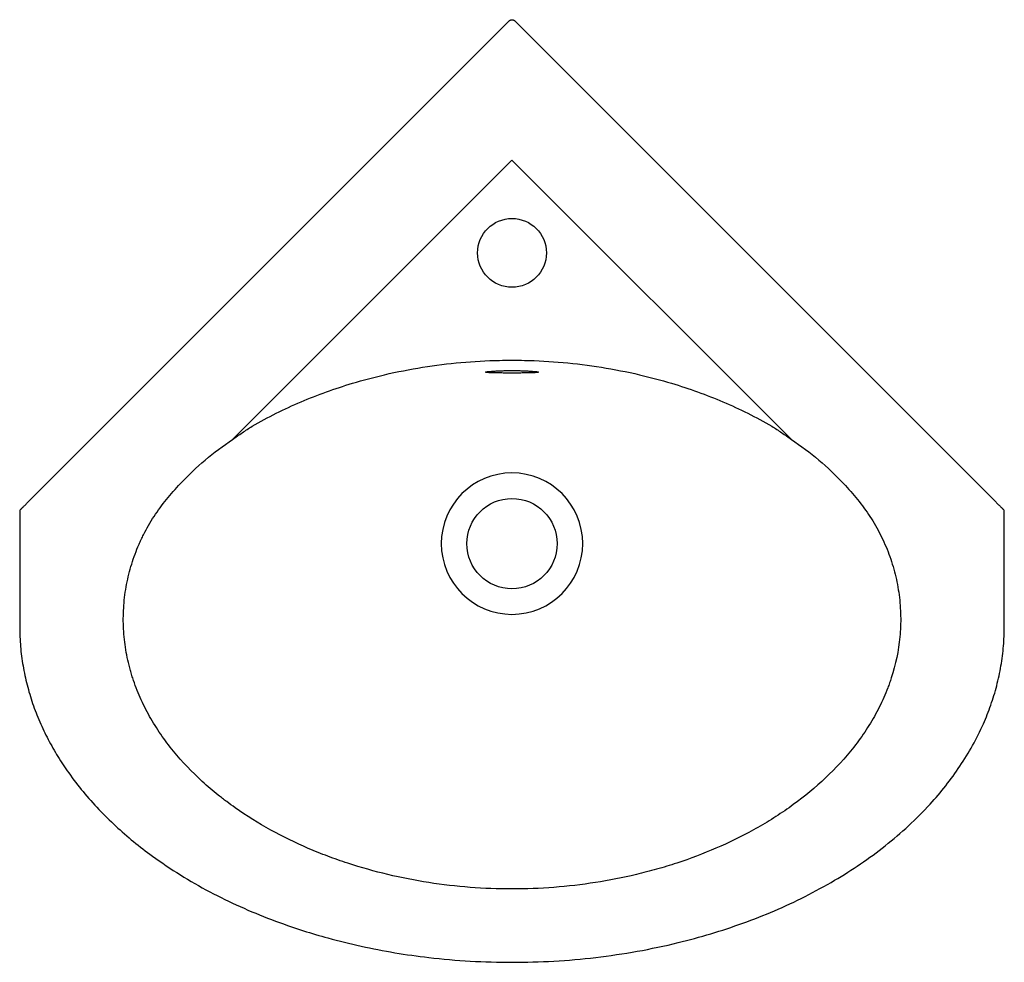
# Model space of a CAD drawing. Header units: millimetres. Extents: x 4912.487 to 4912.988, y 2530.184 to 2530.663.
import ezdxf

# ---------------------------------------------------------------- set-up
doc = ezdxf.new("R2010")
doc.units = ezdxf.units.MM
doc.layers.add('SANINDUSA', color=3, linetype='Continuous')

msp = doc.modelspace()

# ---------------------------------------------------------------- linework, layer by layer
at = {"layer": 'SANINDUSA'}
for p, q in [((4912.50144, 2530.42804), (4912.73624, 2530.66283)), ((4912.73906, 2530.66283), (4912.97386, 2530.42804)), ((4912.59542, 2530.44974), (4912.73765, 2530.59197)), ((4912.73765, 2530.59197), (4912.87988, 2530.44974)), ((4912.48704, 2530.41322), (4912.48704, 2530.35424)), ((4912.48733, 2530.41393), (4912.48786, 2530.41445)), ((4912.98744, 2530.41445), (4912.98797, 2530.41393)), ((4912.98826, 2530.35424), (4912.98826, 2530.41322))]:
    msp.add_line(p, q, dxfattribs=at)
for centre, radius in [((4912.73765, 2530.54474), 0.0175), ((4912.73765, 2530.39674), 0.023), ((4912.73765, 2530.39674), 0.023)]:
    msp.add_circle(centre, radius, dxfattribs=at)
for centre, radius, start, end in [((4912.73765, 2530.39674), 0.036, 90, 270), ((4912.73765, 2530.39674), 0.036, 270, 90), ((4912.48804, 2530.41322), 0.001, 135.0016, 180.0192), ((4912.98726, 2530.41322), 0.001, 359.9808, 44.9984)]:
    msp.add_arc(centre, radius, start, end, dxfattribs=at)
for points, knots in [([(4912.73624, 2530.66283), (4912.73633, 2530.66292), (4912.73643, 2530.66301), (4912.73665, 2530.66315), (4912.73676, 2530.66321), (4912.73701, 2530.66331), (4912.73713, 2530.66335), (4912.73739, 2530.6634), (4912.73752, 2530.66342), (4912.73765, 2530.66342)], [0, 0, 0, 0, 0.25, 0.25, 0.5, 0.5, 0.75, 0.75, 1, 1, 1, 1]), ([(4912.73765, 2530.66342), (4912.73778, 2530.66342), (4912.73791, 2530.6634), (4912.73817, 2530.66335), (4912.73829, 2530.66331), (4912.73854, 2530.66321), (4912.73865, 2530.66315), (4912.73887, 2530.66301), (4912.73897, 2530.66292), (4912.73906, 2530.66283)], [0, 0, 0, 0, 0.25, 0.25, 0.5, 0.5, 0.75, 0.75, 1, 1, 1, 1]), ([(4912.69214, 2530.4865), (4912.69862, 2530.48753), (4912.70511, 2530.48834), (4912.71814, 2530.48951), (4912.72468, 2530.48987), (4912.73123, 2530.49002)], [0, 0, 0, 0, 0.5, 0.5, 1, 1, 1, 1]), ([(4912.74407, 2530.49002), (4912.75062, 2530.48987), (4912.75716, 2530.48951), (4912.77019, 2530.48834), (4912.77668, 2530.48753), (4912.78316, 2530.4865)], [0, 0, 0, 0, 0.5, 0.5, 1, 1, 1, 1]), ([(4912.73765, 2530.48357), (4912.73676, 2530.48357), (4912.73588, 2530.48357), (4912.73459, 2530.48357), (4912.73416, 2530.48358), (4912.73331, 2530.48358), (4912.73289, 2530.48358), (4912.73166, 2530.4836), (4912.73089, 2530.48361), (4912.72978, 2530.48362), (4912.72943, 2530.48363), (4912.72874, 2530.48365), (4912.72841, 2530.48365), (4912.72748, 2530.48368), (4912.72692, 2530.4837), (4912.72618, 2530.48373), (4912.72595, 2530.48375), (4912.72553, 2530.48377), (4912.72516, 2530.4838), (4912.72486, 2530.48383), (4912.7246, 2530.48386), (4912.7245, 2530.48388), (4912.72424, 2530.48393), (4912.72415, 2530.48397), (4912.72415, 2530.48403), (4912.72417, 2530.48405), (4912.72426, 2530.48409), (4912.72432, 2530.48412), (4912.72458, 2530.48418), (4912.72484, 2530.48423), (4912.72534, 2530.48429), (4912.72553, 2530.48432), (4912.72595, 2530.48436), (4912.72618, 2530.48439), (4912.72691, 2530.48445), (4912.72747, 2530.4845), (4912.72873, 2530.48458), (4912.72941, 2530.48462), (4912.7305, 2530.48467), (4912.73088, 2530.48469), (4912.73166, 2530.48472), (4912.73207, 2530.48473), (4912.73329, 2530.48477), (4912.73414, 2530.48479), (4912.73586, 2530.48481), (4912.73676, 2530.48482), (4912.73765, 2530.48482)], [0, 0, 0, 0, 0.0625, 0.0625, 0.09375, 0.09375, 0.125, 0.125, 0.1875, 0.1875, 0.21875, 0.21875, 0.25, 0.25, 0.3125, 0.3125, 0.34375, 0.34375, 0.375, 0.40625, 0.40625, 0.4375, 0.4375, 0.5, 0.5, 0.53125, 0.53125, 0.5625, 0.5625, 0.625, 0.625, 0.65625, 0.65625, 0.6875, 0.6875, 0.75, 0.75, 0.8125, 0.8125, 0.84375, 0.84375, 0.875, 0.875, 0.9375, 0.9375, 1, 1, 1, 1]), ([(4912.73765, 2530.48482), (4912.73854, 2530.48482), (4912.73942, 2530.48481), (4912.74071, 2530.48479), (4912.74114, 2530.48479), (4912.74199, 2530.48477), (4912.74241, 2530.48476), (4912.74364, 2530.48472), (4912.74441, 2530.48469), (4912.74551, 2530.48464), (4912.74587, 2530.48462), (4912.74656, 2530.48458), (4912.74689, 2530.48456), (4912.74782, 2530.4845), (4912.74838, 2530.48446), (4912.74912, 2530.48439), (4912.74935, 2530.48436), (4912.74976, 2530.48432), (4912.75014, 2530.48427), (4912.75044, 2530.48423), (4912.75069, 2530.48418), (4912.7508, 2530.48416), (4912.75106, 2530.48409), (4912.75115, 2530.48405), (4912.75115, 2530.48399), (4912.75113, 2530.48397), (4912.75104, 2530.48393), (4912.75098, 2530.48392), (4912.75072, 2530.48386), (4912.75047, 2530.48383), (4912.74996, 2530.48379), (4912.74977, 2530.48377), (4912.74935, 2530.48375), (4912.74913, 2530.48373), (4912.74839, 2530.4837), (4912.74784, 2530.48368), (4912.74658, 2530.48365), (4912.74589, 2530.48363), (4912.7448, 2530.48361), (4912.74442, 2530.48361), (4912.74364, 2530.4836), (4912.74323, 2530.48359), (4912.74201, 2530.48358), (4912.74117, 2530.48358), (4912.73944, 2530.48357), (4912.73854, 2530.48357), (4912.73765, 2530.48357)], [0, 0, 0, 0, 0.0625, 0.0625, 0.09375, 0.09375, 0.125, 0.125, 0.1875, 0.1875, 0.21875, 0.21875, 0.25, 0.25, 0.3125, 0.3125, 0.34375, 0.34375, 0.375, 0.40625, 0.40625, 0.4375, 0.4375, 0.5, 0.5, 0.53125, 0.53125, 0.5625, 0.5625, 0.625, 0.625, 0.65625, 0.65625, 0.6875, 0.6875, 0.75, 0.75, 0.8125, 0.8125, 0.84375, 0.84375, 0.875, 0.875, 0.9375, 0.9375, 1, 1, 1, 1]), ([(4912.60535, 2530.4565), (4912.61342, 2530.46116), (4912.62173, 2530.46527), (4912.63876, 2530.47252), (4912.64749, 2530.47566), (4912.65641, 2530.47834)], [0, 0, 0, 0, 0.5, 0.5, 1, 1, 1, 1]), ([(4912.8189, 2530.47834), (4912.82782, 2530.47566), (4912.83654, 2530.47252), (4912.85357, 2530.46527), (4912.86188, 2530.46116), (4912.86995, 2530.4565)], [0, 0, 0, 0, 0.5, 0.5, 1, 1, 1, 1]), ([(4912.59542, 2530.44974), (4912.59704, 2530.45091), (4912.59869, 2530.45206), (4912.602, 2530.4543), (4912.60367, 2530.45541), (4912.60535, 2530.4565)], [0, 0, 0, 0, 0.5, 0.5, 1, 1, 1, 1]), ([(4912.86995, 2530.4565), (4912.87163, 2530.45541), (4912.8733, 2530.4543), (4912.87662, 2530.45206), (4912.87826, 2530.45091), (4912.87988, 2530.44974)], [0, 0, 0, 0, 0.5, 0.5, 1, 1, 1, 1]), ([(4912.56884, 2530.42728), (4912.57283, 2530.43154), (4912.57705, 2530.43554), (4912.58591, 2530.44302), (4912.59056, 2530.44651), (4912.59542, 2530.44974)], [0, 0, 0, 0, 0.5, 0.5, 1, 1, 1, 1]), ([(4912.87988, 2530.44974), (4912.88474, 2530.44651), (4912.88939, 2530.44302), (4912.89825, 2530.43554), (4912.90247, 2530.43154), (4912.90646, 2530.42728)], [0, 0, 0, 0, 0.5, 0.5, 1, 1, 1, 1]), ([(4912.73765, 2530.22095), (4912.73049, 2530.22095), (4912.72338, 2530.22123), (4912.70926, 2530.22232), (4912.70224, 2530.22314), (4912.68829, 2530.22531), (4912.68137, 2530.22666), (4912.66761, 2530.22993), (4912.66078, 2530.23185), (4912.65231, 2530.23462), (4912.65062, 2530.2352), (4912.64724, 2530.23639), (4912.64556, 2530.237), (4912.64054, 2530.23889), (4912.63723, 2530.24022), (4912.62743, 2530.24444), (4912.62105, 2530.24755), (4912.60863, 2530.25439), (4912.60259, 2530.25814), (4912.59529, 2530.26328), (4912.59384, 2530.26433), (4912.59097, 2530.26648), (4912.58955, 2530.26758), (4912.58535, 2530.27094), (4912.58264, 2530.27325), (4912.57475, 2530.28045), (4912.56983, 2530.28559), (4912.56307, 2530.29388), (4912.56091, 2530.29674), (4912.55683, 2530.30268), (4912.55494, 2530.30571), (4912.55144, 2530.31193), (4912.54984, 2530.31511), (4912.54696, 2530.32162), (4912.54568, 2530.32495), (4912.54429, 2530.32921), (4912.54403, 2530.33007), (4912.54352, 2530.3318), (4912.54327, 2530.33267), (4912.54258, 2530.33528), (4912.54216, 2530.33702), (4912.54107, 2530.34227), (4912.54054, 2530.34578), (4912.53988, 2530.35284), (4912.53974, 2530.35638), (4912.53985, 2530.36173), (4912.53993, 2530.36352), (4912.5402, 2530.3671), (4912.54039, 2530.3689), (4912.5411, 2530.37425), (4912.54176, 2530.37776), (4912.54349, 2530.38467), (4912.54454, 2530.38807), (4912.5464, 2530.39309), (4912.54707, 2530.39475), (4912.54815, 2530.39722), (4912.54852, 2530.39804), (4912.54929, 2530.39968), (4912.54969, 2530.40049), (4912.55171, 2530.4045), (4912.5535, 2530.4076), (4912.55643, 2530.41207), (4912.55745, 2530.41353), (4912.55956, 2530.41639), (4912.56065, 2530.4178), (4912.56402, 2530.42196), (4912.56637, 2530.42466), (4912.56883, 2530.42728)], [0, 0, 0, 0, 0.0625, 0.0625, 0.125, 0.125, 0.1875, 0.1875, 0.25, 0.25, 0.265625, 0.265625, 0.28125, 0.28125, 0.3125, 0.3125, 0.375, 0.375, 0.4375, 0.4375, 0.453125, 0.453125, 0.46875, 0.46875, 0.5, 0.5, 0.5625, 0.5625, 0.59375, 0.59375, 0.625, 0.625, 0.65625, 0.65625, 0.6875, 0.6875, 0.695313, 0.695313, 0.703125, 0.703125, 0.71875, 0.71875, 0.75, 0.75, 0.78125, 0.78125, 0.796875, 0.796875, 0.8125, 0.8125, 0.84375, 0.84375, 0.875, 0.875, 0.890625, 0.890625, 0.898438, 0.898438, 0.90625, 0.90625, 0.9375, 0.9375, 0.953125, 0.953125, 0.96875, 0.96875, 1, 1, 1, 1]), ([(4912.90647, 2530.42728), (4912.90893, 2530.42466), (4912.9113, 2530.42194), (4912.91468, 2530.41776), (4912.91578, 2530.41635), (4912.91789, 2530.41348), (4912.91891, 2530.41201), (4912.92183, 2530.40754), (4912.92361, 2530.40445), (4912.92604, 2530.39965), (4912.9268, 2530.39802), (4912.92824, 2530.39472), (4912.92891, 2530.39305), (4912.93078, 2530.38801), (4912.93183, 2530.38461), (4912.93355, 2530.3777), (4912.93421, 2530.3742), (4912.93492, 2530.36888), (4912.9351, 2530.36709), (4912.93537, 2530.36349), (4912.93546, 2530.3617), (4912.93556, 2530.35633), (4912.93542, 2530.35279), (4912.93442, 2530.34222), (4912.93297, 2530.33527), (4912.93047, 2530.32757), (4912.93018, 2530.32671), (4912.92958, 2530.32502), (4912.92927, 2530.32417), (4912.92831, 2530.32166), (4912.92763, 2530.32001), (4912.92546, 2530.31511), (4912.92386, 2530.31192), (4912.92036, 2530.3057), (4912.91846, 2530.30267), (4912.91541, 2530.29823), (4912.91436, 2530.29676), (4912.9122, 2530.2939), (4912.9111, 2530.29249), (4912.90546, 2530.28558), (4912.90056, 2530.28046), (4912.89009, 2530.27091), (4912.88453, 2530.26647), (4912.87721, 2530.2613), (4912.87573, 2530.26029), (4912.87275, 2530.25831), (4912.87125, 2530.25735), (4912.86671, 2530.25452), (4912.86365, 2530.25273), (4912.85433, 2530.24759), (4912.84797, 2530.24449), (4912.83496, 2530.23888), (4912.82832, 2530.23638), (4912.81985, 2530.23359), (4912.81815, 2530.23305), (4912.81472, 2530.23201), (4912.81301, 2530.2315), (4912.80785, 2530.23005), (4912.80441, 2530.22915), (4912.79404, 2530.22668), (4912.78708, 2530.22532), (4912.7731, 2530.22314), (4912.76606, 2530.22233), (4912.75192, 2530.22123), (4912.7448, 2530.22095), (4912.73765, 2530.22095)], [0, 0, 0, 0, 0.03125, 0.03125, 0.046875, 0.046875, 0.0625, 0.0625, 0.09375, 0.09375, 0.109375, 0.109375, 0.125, 0.125, 0.15625, 0.15625, 0.1875, 0.1875, 0.203125, 0.203125, 0.21875, 0.21875, 0.25, 0.25, 0.3125, 0.3125, 0.320312, 0.320312, 0.328125, 0.328125, 0.34375, 0.34375, 0.375, 0.375, 0.40625, 0.40625, 0.421875, 0.421875, 0.4375, 0.4375, 0.5, 0.5, 0.5625, 0.5625, 0.578125, 0.578125, 0.59375, 0.59375, 0.625, 0.625, 0.6875, 0.6875, 0.75, 0.75, 0.765625, 0.765625, 0.78125, 0.78125, 0.8125, 0.8125, 0.875, 0.875, 0.9375, 0.9375, 1, 1, 1, 1]), ([(4912.48786, 2530.41445), (4912.48786, 2530.41446), (4912.48791, 2530.4145), (4912.48802, 2530.41462), (4912.48807, 2530.41467), (4912.48818, 2530.41478), (4912.48824, 2530.41484), (4912.48838, 2530.41497), (4912.48845, 2530.41505), (4912.48861, 2530.4152), (4912.48869, 2530.41529), (4912.48895, 2530.41554), (4912.48914, 2530.41573), (4912.48973, 2530.41632), (4912.49015, 2530.41674), (4912.49103, 2530.41763), (4912.49148, 2530.41808), (4912.49194, 2530.41853)], [0, 0, 0, 0, 0.125, 0.125, 0.1875, 0.1875, 0.25, 0.25, 0.3125, 0.3125, 0.375, 0.375, 0.5, 0.5, 0.75, 0.75, 1, 1, 1, 1]), ([(4912.98336, 2530.41853), (4912.98382, 2530.41808), (4912.98426, 2530.41763), (4912.98492, 2530.41697), (4912.98514, 2530.41676), (4912.98556, 2530.41633), (4912.98577, 2530.41613), (4912.98616, 2530.41574), (4912.98635, 2530.41555), (4912.98669, 2530.4152), (4912.98685, 2530.41504), (4912.98705, 2530.41484), (4912.98712, 2530.41478), (4912.98723, 2530.41467), (4912.98727, 2530.41462), (4912.98735, 2530.41454), (4912.98738, 2530.41451), (4912.98743, 2530.41447), (4912.98744, 2530.41445), (4912.98744, 2530.41445)], [0, 0, 0, 0, 0.25, 0.25, 0.375, 0.375, 0.5, 0.5, 0.625, 0.625, 0.75, 0.75, 0.8125, 0.8125, 0.875, 0.875, 0.9375, 0.9375, 1, 1, 1, 1]), ([(4912.48704, 2530.35424), (4912.48713, 2530.35095), (4912.4873, 2530.34435), (4912.48861, 2530.33451), (4912.49067, 2530.32481), (4912.49352, 2530.31529), (4912.49713, 2530.30601), (4912.50144, 2530.29699), (4912.50638, 2530.2883), (4912.51227, 2530.2794), (4912.5192, 2530.2704), (4912.52722, 2530.26139), (4912.53584, 2530.25292), (4912.54495, 2530.24501), (4912.55586, 2530.2366), (4912.56873, 2530.22796), (4912.58368, 2530.2194), (4912.5992, 2530.21183), (4912.61513, 2530.20523), (4912.63009, 2530.20002), (4912.64533, 2530.19551), (4912.66084, 2530.19169), (4912.67798, 2530.18839), (4912.69651, 2530.18579), (4912.71641, 2530.18399), (4912.73057, 2530.18375), (4912.73765, 2530.18364)], [0, 0, 0, 0, 0.029615, 0.059334, 0.08906, 0.118685, 0.148543, 0.178481, 0.208432, 0.23831, 0.274329, 0.310458, 0.346654, 0.382838, 0.418903, 0.470369, 0.521989, 0.573704, 0.625403, 0.676935, 0.715988, 0.768232, 0.820513, 0.872762, 0.936381, 1, 1, 1, 1]), ([(4912.73765, 2530.18364), (4912.74476, 2530.18375), (4912.759, 2530.18399), (4912.78029, 2530.18592), (4912.80142, 2530.18903), (4912.82097, 2530.19315), (4912.8389, 2530.19801), (4912.85526, 2530.20341), (4912.87129, 2530.20972), (4912.8869, 2530.21698), (4912.90153, 2530.22495), (4912.91516, 2530.23359), (4912.92776, 2530.24282), (4912.93963, 2530.25295), (4912.94988, 2530.26322), (4912.95857, 2530.27344), (4912.96583, 2530.28342), (4912.97228, 2530.29393), (4912.97749, 2530.30435), (4912.98152, 2530.31454), (4912.98452, 2530.32439), (4912.98669, 2530.33445), (4912.98802, 2530.34443), (4912.98818, 2530.35104), (4912.98826, 2530.35424)], [0, 0, 0, 0, 0.063917, 0.127947, 0.191968, 0.255872, 0.307348, 0.358962, 0.410595, 0.462156, 0.513587, 0.56027, 0.607075, 0.653841, 0.700468, 0.737333, 0.774314, 0.811263, 0.848085, 0.87883, 0.909681, 0.940518, 0.971246, 1, 1, 1, 1])]:
    msp.add_open_spline(points, degree=3, knots=knots, dxfattribs=at)
for points in [[(4912.73123, 2530.49002), (4912.73337, 2530.49006), (4912.73551, 2530.49009), (4912.73765, 2530.49009)], [(4912.73765, 2530.49009), (4912.73979, 2530.49009), (4912.74193, 2530.49006), (4912.74407, 2530.49002)], [(4912.67274, 2530.4827), (4912.67917, 2530.4842), (4912.68563, 2530.48546), (4912.69214, 2530.4865)], [(4912.78316, 2530.4865), (4912.78967, 2530.48546), (4912.79614, 2530.4842), (4912.80256, 2530.4827)], [(4912.65641, 2530.47834), (4912.66181, 2530.47997), (4912.66725, 2530.48142), (4912.67274, 2530.4827)], [(4912.80256, 2530.4827), (4912.80805, 2530.48142), (4912.8135, 2530.47997), (4912.8189, 2530.47834)], [(4912.49194, 2530.41853), (4912.49511, 2530.4217), (4912.49828, 2530.42487), (4912.50144, 2530.42804)], [(4912.97386, 2530.42804), (4912.97703, 2530.42487), (4912.98019, 2530.4217), (4912.98336, 2530.41853)]]:
    msp.add_open_spline(points, degree=3, dxfattribs=at)

doc.saveas('drawing.dxf')
